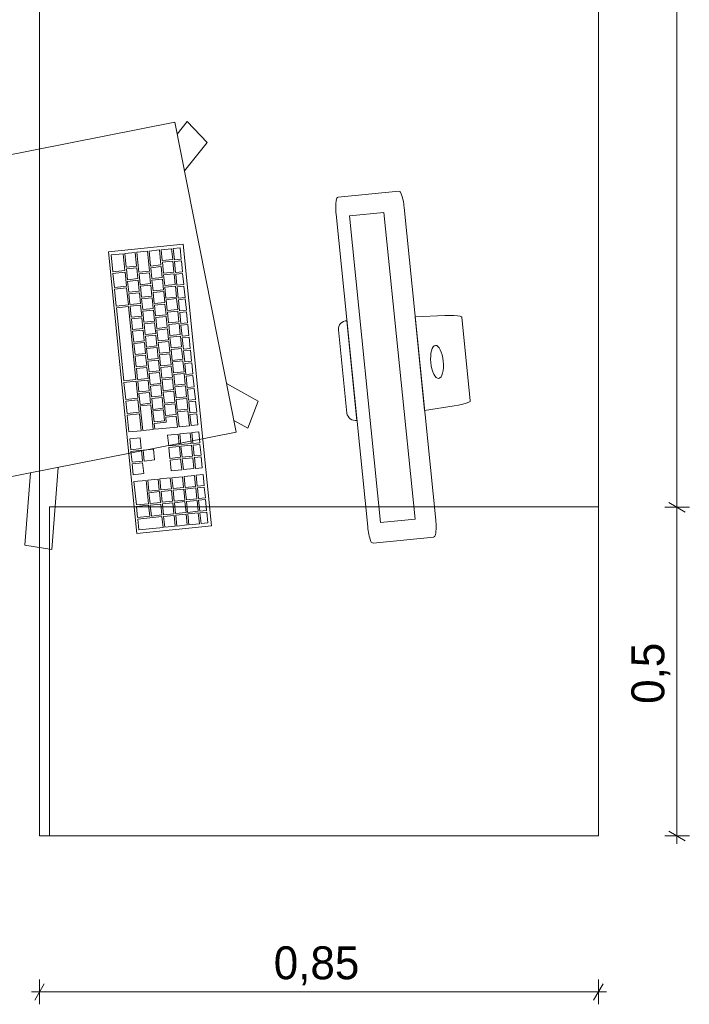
# Model space of a CAD drawing. Header units: millimetres. Extents: x -28277 to 305935, y -19284 to 4746.
# Tile 133 of 136: x 115657 to 116675, y -5308 to -3812. Entities that reach past the tile are written whole.
import ezdxf

# ---------------------------------------------------------------- set-up
doc = ezdxf.new("R2010")
doc.units = ezdxf.units.MM
doc.header["$MEASUREMENT"] = 0
doc.layers.add('06_COT_Detalls', color=7, linetype='Continuous')
doc.layers.add('Nuevo_09_EI_Mobiliari general', color=7, linetype='Continuous')
doc.layers.add('06_COT_Detalls_Pluma_Nº__1', color=7, linetype='Continuous', lineweight=5)
doc.layers.add('Nuevo_09_EI_Mobiliari general_Pluma_Nº__1', color=7, linetype='Continuous', lineweight=5)
doc.styles.add('Estilo_Generado_2', font='txt')
doc.dimstyles.new('Estilo_Generado__1', dxfattribs={"dimtxt": 50, "dimasz": 19, "dimexe": 0.18, "dimexo": 300, "dimgap": 0, "dimtad": 1, "dimlfac": 0.001, "dimzin": 0, "dimdsep": 46, "dimtxsty": 'Estilo_Generado_2', "dimblk": 'ARROWHEAD_2', "dimblk1": 'ARROWHEAD_2', "dimblk2": 'ARROWHEAD_2', "dimcen": 0.09, "dimclrd": 7, "dimclre": 7, "dimclrt": 7, "dimadec": 0, "dimazin": 0, "dimtfac": 1, "dimtdec": 4, "dimtmove": 0, "dimatfit": 3, "dimfxl": 0, "dimtolj": 1, "dimtzin": 0, "dimarcsym": 0})
doc.dimstyles.new('Estilo_Generado__2', dxfattribs={"dimtxt": 50, "dimasz": 19, "dimexe": 0.18, "dimexo": 300, "dimgap": 0, "dimtad": 1, "dimtih": 1, "dimtoh": 1, "dimlfac": 0.001, "dimzin": 0, "dimdsep": 46, "dimtxsty": 'Estilo_Generado_2', "dimblk": 'ARROWHEAD_2', "dimblk1": 'ARROWHEAD_2', "dimblk2": 'ARROWHEAD_2', "dimcen": 0.09, "dimclrd": 7, "dimclre": 7, "dimclrt": 7, "dimadec": 0, "dimazin": 0, "dimtfac": 1, "dimtdec": 4, "dimtmove": 0, "dimatfit": 3, "dimfxl": 0, "dimtolj": 1, "dimtzin": 0, "dimarcsym": 0})

# ---------------------------------------------------------------- blocks, each defined once
blk = doc.blocks.new('Silla Oficina 04 27')
at = {"layer": 'Nuevo_09_EI_Mobiliari general_Pluma_Nº__1', "color": 7, "linetype": 'Continuous', "lineweight": 5}
for p, q in [((335.5, 589.5), (335.5, 546.8)), ((335.5, 589.5), (379.5, 589.5)), ((379.5, 589.5), (379.5, 546.8)), ((597.6, 546.8), (117.3, 546.8)), ((117.3, 546.8), (117.3, 37.5)), ((117.3, 546.8), (117.3, 37.5)), ((597.6, 546.8), (597.6, 37.5)), ((597.6, 37.5), (597.6, 546.8)), ((597.6, 546.8), (597.6, 37.5)), ((117.3, 433.1), (597.6, 433.1)), ((-3.2, 347.1), (11.5, 386.1)), ((11.5, 386.1), (117.3, 356.4)), ((703.4, 386.1), (597.6, 356.4)), ((718.1, 347.1), (703.4, 386.1)), ((117.3, 313.2), (-3.2, 347.1)), ((597.6, 313.2), (718.1, 347.1)), ((117.3, 37.5), (597.6, 37.5)), ((119.9, 18.7), (135.6, 37.5)), ((157.3, -4.7), (192.7, 37.5)), ((557.7, -4.7), (522.2, 37.5)), ((595, 18.7), (579.3, 37.5)), ((119.9, 18.7), (157.3, -4.7)), ((595, 18.7), (557.7, -4.7))]:
    blk.add_line(p, q, dxfattribs=at)
blk = doc.blocks.new('*D193', base_point=(114496.2, -37.4))
at = {"layer": '06_COT_Detalls_Pluma_Nº__1', "color": 7, "linetype": 'Continuous', "lineweight": 5}
for p, q in [((115694.2, -5276.9), (115679.7, -5301.9)), ((115686.9, -5308.2), (115686.9, -5270.7)), ((116529.7, -5301.9), (116544.2, -5276.9)), ((116536.9, -5308.2), (116536.9, -5270.7)), ((115674.7, -5289.4), (115686.9, -5289.4)), ((115686.9, -5289.4), (116536.9, -5289.4)), ((116536.9, -5289.4), (116549.2, -5289.4))]:
    blk.add_line(p, q, dxfattribs=at)
at = {"layer": '06_COT_Detalls_Pluma_Nº__1', "color": 7, "lineweight": 5, "insert": (116043.2, -5279.4), "char_height": 50, "attachment_point": 7, "style": 'Estilo_Generado_2'}
blk.add_mtext('\\A1;{\\pql;\\fGotham Book|b0|i0|c0|p0;\\W1.000000;0,85}', dxfattribs=at)
blk = doc.blocks.new('ARROWHEAD_2')
at = {"color": 0, "linetype": 'Continuous', "lineweight": 0}
for p, q in [((0, 0), (-1, 0)), ((-0.378, -0.655), (0.378, 0.655))]:
    blk.add_line(p, q, dxfattribs=at)
blk = doc.blocks.new('*D194', base_point=(114496.2, -37.4))
at = {"layer": '06_COT_Detalls_Pluma_Nº__1', "color": 7, "linetype": 'Continuous', "lineweight": 5}
for p, q in [((116643.9, -4545.7), (116668.9, -4560.1)), ((116675.2, -4552.9), (116637.7, -4552.9)), ((116656.4, -5052.2), (116656.4, -4552.9)), ((116675.2, -5052.2), (116637.7, -5052.2)), ((116643.9, -5045), (116668.9, -5059.5)), ((116656.4, -5064.5), (116656.4, -5052.2))]:
    blk.add_line(p, q, dxfattribs=at)
at = {"layer": '06_COT_Detalls_Pluma_Nº__1', "color": 7, "lineweight": 5, "insert": (116646.4, -4851.6), "char_height": 50, "attachment_point": 7, "rotation": 90, "style": 'Estilo_Generado_2'}
blk.add_mtext('\\A1;{\\pql;\\fGotham Book|b0|i0|c0|p0;\\W1.000000;0,5}', dxfattribs=at)
blk = doc.blocks.new('*D195', base_point=(114496.2, -37.4))
at = {"layer": '06_COT_Detalls_Pluma_Nº__1', "color": 7, "linetype": 'Continuous', "lineweight": 5}
for p, q in [((116675.2, -2551.6), (116637.7, -2551.6)), ((116643.9, -2544.4), (116668.9, -2558.8)), ((116656.4, -4552.9), (116656.4, -2551.6)), ((116643.9, -4545.7), (116668.9, -4560.1)), ((116675.2, -4552.9), (116637.7, -4552.9))]:
    blk.add_line(p, q, dxfattribs=at)
at = {"layer": '06_COT_Detalls_Pluma_Nº__1', "color": 7, "lineweight": 5, "insert": (116646.4, -3571.9), "char_height": 50, "attachment_point": 7, "rotation": 90, "style": 'Estilo_Generado_2'}
blk.add_mtext('\\A1;{\\pql;\\fGotham Book|b0|i0|c0|p0;\\W1.000000;2}', dxfattribs=at)
blk = doc.blocks.new('Mesa Oficina Rect 27')
at = {"layer": 'Nuevo_09_EI_Mobiliari general_Pluma_Nº__1', "color": 7, "linetype": 'Continuous', "lineweight": 5}
for p, q in [((3000, 835), (2500, 835)), ((2500, 835), (2500, 0))]:
    blk.add_line(p, q, dxfattribs=at)
at = {"layer": 'Nuevo_09_EI_Mobiliari general_Pluma_Nº__1', "color": 7, "linetype": 'Continuous', "lineweight": 5, "flags": 128}
blk.add_lwpolyline([(0, 0), (3000, 0), (3000, 850), (0, 850)], close=True, dxfattribs=at)
blk = doc.blocks.new('iMac 27')
at = {"layer": 'Nuevo_09_EI_Mobiliari general_Pluma_Nº__1', "color": 7, "linetype": 'Continuous', "lineweight": 5}
for p, q in [((-264.1, 112.5), (-264.2, 19.6)), ((238.8, 118), (-238.8, 118)), ((264.1, 112.5), (264.2, 112.4)), ((264.2, 112.4), (264.2, 19.6)), ((234.2, 86.8), (-234.2, 86.8)), ((-234.2, 86.8), (-234.2, 34)), ((234.2, 34), (234.2, 86.8)), ((-234.2, 34), (234.2, 34)), ((-238.8, 14), (238.8, 14))]:
    blk.add_line(p, q, dxfattribs=at)
at = {"layer": 'Nuevo_09_EI_Mobiliari general_Pluma_Nº__1', "color": 7, "linetype": 'Continuous', "lineweight": 5, "flags": 128}
blk.add_lwpolyline([(63.7, 188.4), (-63.7, 188.4), (-64.7, 188.2), (-65.8, 186), (-66.8, 182), (-67.7, 176.6), (-68.5, 170.2), (-69, 163.2), (-71.4, 118), (71.4, 118), (69, 163.2), (68.5, 170.2), (67.7, 176.6), (66.8, 182), (65.8, 186), (64.7, 188.2)], close=True, dxfattribs=at)
blk.add_lwpolyline([(63.5, 0, 0.431428), (76.1, 13.9), (-76.1, 13.9, 0.443051), (-63.5, 0)], format="xyb", close=True, dxfattribs=at)
at = {"layer": 'Nuevo_09_EI_Mobiliari general_Pluma_Nº__1', "color": 7, "linetype": 'Continuous', "lineweight": 5}
for centre, radius, start, end in [((-260.1, 111.3), 4.13, 103.6734, 163.559), ((-241.2, 44), 74, 88.1122, 105.609), ((241.2, 44), 74, 74.391, 91.8878), ((260.1, 111.3), 4.13, 16.441, 76.3266), ((-260.1, 20.7), 4.16, 195.3476, 255.2331), ((-239.6, 101.6), 87.6, 255.716, 270.5484), ((241.2, 88.3), 74.3, 268.1194, 285.6162), ((260.1, 20.7), 4.16, 284.7669, 344.6524)]:
    blk.add_arc(centre, radius, start, end, dxfattribs=at)
blk.add_ellipse((0, 144.2), major_axis=(25.2, 0), ratio=0.377358, dxfattribs=at)
blk = doc.blocks.new('Teclado (Apple) 27')
at = {"layer": 'Nuevo_09_EI_Mobiliari general_Pluma_Nº__1', "color": 7, "linetype": 'Continuous', "lineweight": 5}
for p, q in [((5, 109), (22, 109)), ((5, 98.5), (5, 109)), ((22, 109), (22, 98.5)), ((24.5, 109), (41.5, 109)), ((24.5, 98.5), (24.5, 109)), ((41.5, 109), (41.5, 98.5)), ((44, 109), (61, 109)), ((44, 98.5), (44, 109)), ((61, 109), (61, 98.5)), ((63.5, 109), (80.5, 109)), ((63.5, 98.5), (63.5, 109)), ((80.5, 109), (80.5, 98.5)), ((83, 109), (100, 109)), ((83, 98.5), (83, 109)), ((100, 109), (100, 98.5)), ((102.5, 109), (119.5, 109)), ((102.5, 98.5), (102.5, 109)), ((119.5, 109), (119.5, 98.5)), ((122, 109), (139, 109)), ((122, 98.5), (122, 109)), ((139, 109), (139, 98.5)), ((141.5, 109), (158.5, 109)), ((141.5, 98.5), (141.5, 109)), ((158.5, 109), (158.5, 98.5)), ((161, 109), (178, 109)), ((161, 98.5), (161, 109)), ((178, 109), (178, 98.5)), ((180.5, 109), (197.5, 109)), ((180.5, 98.5), (180.5, 109)), ((197.5, 109), (197.5, 98.5)), ((200, 109), (217, 109)), ((200, 98.5), (200, 109)), ((217, 109), (217, 98.5)), ((219.5, 109), (236.5, 109)), ((219.5, 98.5), (219.5, 109)), ((236.5, 109), (236.5, 98.5)), ((239, 109), (255.9, 109)), ((239, 98.5), (239, 109)), ((255.9, 109), (255.9, 98.5)), ((258.4, 109), (275.4, 109)), ((258.4, 98.5), (258.4, 109)), ((275.4, 109), (275.4, 98.5)), ((302.6, 109), (286.1, 109)), ((286.1, 109), (286.1, 98.5)), ((302.6, 98.5), (302.6, 109)), ((321.7, 109), (305.1, 109)), ((305.1, 109), (305.1, 98.5)), ((321.7, 98.5), (321.7, 109)), ((340.7, 109), (324.2, 109)), ((324.2, 109), (324.2, 98.5)), ((340.7, 98.5), (340.7, 109)), ((367.9, 109), (351.3, 109)), ((351.3, 109), (351.3, 98.5)), ((367.9, 98.5), (367.9, 109)), ((386.9, 109), (370.4, 109)), ((370.4, 109), (370.4, 98.5)), ((386.9, 98.5), (386.9, 109)), ((406, 109), (389.4, 109)), ((389.4, 109), (389.4, 98.5)), ((406, 98.5), (406, 109)), ((425, 109), (408.5, 109)), ((408.5, 109), (408.5, 98.5)), ((425, 98.5), (425, 109)), ((22, 98.5), (5, 98.5)), ((21.5, 96), (5, 96)), ((5, 96), (5, 80)), ((21.5, 80), (21.5, 96)), ((40.6, 96), (24, 96)), ((24, 96), (24, 80)), ((41.5, 98.5), (24.5, 98.5)), ((40.6, 80), (40.6, 96)), ((59.6, 96), (43.1, 96)), ((43.1, 96), (43.1, 80)), ((61, 98.5), (44, 98.5)), ((59.6, 80), (59.6, 96)), ((78.7, 96), (62.1, 96)), ((62.1, 96), (62.1, 80)), ((80.5, 98.5), (63.5, 98.5)), ((78.7, 80), (78.7, 96)), ((97.7, 96), (81.2, 96)), ((81.2, 96), (81.2, 80)), ((100, 98.5), (83, 98.5)), ((97.7, 80), (97.7, 96)), ((116.7, 96), (100.2, 96)), ((100.2, 96), (100.2, 80)), ((119.5, 98.5), (102.5, 98.5)), ((116.7, 80), (116.7, 96)), ((135.8, 96), (119.2, 96)), ((119.2, 96), (119.2, 80)), ((139, 98.5), (122, 98.5)), ((135.8, 80), (135.8, 96)), ((154.8, 96), (138.3, 96)), ((138.3, 96), (138.3, 80)), ((158.5, 98.5), (141.5, 98.5)), ((154.8, 80), (154.8, 96)), ((173.8, 96), (157.3, 96)), ((157.3, 96), (157.3, 80)), ((178, 98.5), (161, 98.5)), ((173.8, 80), (173.8, 96)), ((192.9, 96), (176.3, 96)), ((176.3, 96), (176.3, 80)), ((197.5, 98.5), (180.5, 98.5)), ((192.9, 80), (192.9, 96)), ((211.9, 96), (195.4, 96)), ((195.4, 96), (195.4, 80)), ((217, 98.5), (200, 98.5)), ((211.9, 80), (211.9, 96)), ((231, 96), (214.4, 96)), ((214.4, 96), (214.4, 80)), ((236.5, 98.5), (219.5, 98.5)), ((231, 80), (231, 96)), ((250, 96), (233.5, 96)), ((233.5, 96), (233.5, 80)), ((255.9, 98.5), (239, 98.5)), ((250, 80), (250, 96)), ((275.4, 96), (252.5, 96)), ((252.5, 96), (252.5, 80)), ((275.4, 96), (252.5, 96)), ((252.5, 96), (252.5, 80)), ((275.4, 96), (252.5, 96)), ((252.5, 96), (252.5, 80)), ((275.4, 96), (252.5, 96)), ((252.5, 96), (252.5, 80)), ((275.4, 96), (252.5, 96)), ((252.5, 96), (252.5, 80)), ((275.4, 96), (252.5, 96)), ((252.5, 96), (252.5, 80)), ((275.4, 96), (252.5, 96)), ((252.5, 96), (252.5, 80)), ((275.4, 96), (252.5, 96)), ((252.5, 96), (252.5, 80)), ((275.4, 96), (252.5, 96)), ((252.5, 96), (252.5, 80)), ((275.4, 96), (252.5, 96)), ((252.5, 96), (252.5, 80)), ((275.4, 96), (252.5, 96)), ((252.5, 96), (252.5, 80)), ((275.4, 96), (252.5, 96)), ((252.5, 96), (252.5, 80)), ((275.4, 96), (252.5, 96)), ((252.5, 96), (252.5, 80)), ((275.4, 98.5), (258.4, 98.5)), ((275.4, 80), (275.4, 96)), ((275.4, 80), (275.4, 96)), ((275.4, 80), (275.4, 96)), ((275.4, 80), (275.4, 96)), ((275.4, 80), (275.4, 96)), ((275.4, 80), (275.4, 96)), ((275.4, 80), (275.4, 96)), ((275.4, 80), (275.4, 96)), ((275.4, 80), (275.4, 96)), ((275.4, 80), (275.4, 96)), ((275.4, 80), (275.4, 96)), ((275.4, 80), (275.4, 96)), ((275.4, 80), (275.4, 96)), ((286.1, 98.5), (302.6, 98.5)), ((302.6, 96), (286.1, 96)), ((286.1, 96), (286.1, 80)), ((302.6, 80), (302.6, 96)), ((305.1, 98.5), (321.7, 98.5)), ((321.7, 96), (305.1, 96)), ((305.1, 96), (305.1, 80)), ((321.7, 80), (321.7, 96)), ((324.2, 98.5), (340.7, 98.5)), ((340.7, 96), (324.2, 96)), ((324.2, 96), (324.2, 80)), ((340.7, 80), (340.7, 96)), ((351.3, 98.5), (367.9, 98.5)), ((367.9, 96), (351.3, 96)), ((351.3, 96), (351.3, 80)), ((367.9, 80), (367.9, 96)), ((370.4, 98.5), (386.9, 98.5)), ((386.9, 96), (370.4, 96)), ((370.4, 96), (370.4, 80)), ((386.9, 80), (386.9, 96)), ((389.4, 98.5), (406, 98.5)), ((406, 96), (389.4, 96)), ((389.4, 96), (389.4, 80)), ((406, 80), (406, 96)), ((408.5, 98.5), (425, 98.5)), ((425, 96), (408.5, 96)), ((408.5, 96), (408.5, 80)), ((425, 80), (425, 96)), ((5, 80), (21.5, 80)), ((27.9, 77.5), (5, 77.5)), ((5, 77.5), (5, 61.5)), ((27.9, 77.5), (5, 77.5)), ((5, 77.5), (5, 61.5)), ((27.9, 77.5), (5, 77.5)), ((5, 77.5), (5, 61.5)), ((27.9, 77.5), (5, 77.5)), ((5, 77.5), (5, 61.5)), ((27.9, 77.5), (5, 77.5)), ((5, 77.5), (5, 61.5)), ((27.9, 77.5), (5, 77.5)), ((5, 77.5), (5, 61.5)), ((27.9, 77.5), (5, 77.5)), ((5, 77.5), (5, 61.5)), ((27.9, 77.5), (5, 77.5)), ((5, 77.5), (5, 61.5)), ((27.9, 77.5), (5, 77.5)), ((5, 77.5), (5, 61.5)), ((27.9, 77.5), (5, 77.5)), ((5, 77.5), (5, 61.5)), ((27.9, 77.5), (5, 77.5)), ((5, 77.5), (5, 61.5)), ((27.9, 77.5), (5, 77.5)), ((5, 77.5), (5, 61.5)), ((27.9, 77.5), (5, 77.5)), ((5, 77.5), (5, 61.5)), ((24, 80), (40.6, 80)), ((27.9, 61.5), (27.9, 77.5)), ((27.9, 61.5), (27.9, 77.5)), ((27.9, 61.5), (27.9, 77.5)), ((27.9, 61.5), (27.9, 77.5)), ((27.9, 61.5), (27.9, 77.5)), ((27.9, 61.5), (27.9, 77.5)), ((27.9, 61.5), (27.9, 77.5)), ((27.9, 61.5), (27.9, 77.5)), ((27.9, 61.5), (27.9, 77.5)), ((27.9, 61.5), (27.9, 77.5)), ((27.9, 61.5), (27.9, 77.5)), ((27.9, 61.5), (27.9, 77.5)), ((27.9, 61.5), (27.9, 77.5)), ((47, 77.5), (30.4, 77.5)), ((30.4, 77.5), (30.4, 61.5)), ((43.1, 80), (59.6, 80)), ((47, 61.5), (47, 77.5)), ((66, 77.5), (49.5, 77.5)), ((49.5, 77.5), (49.5, 61.5)), ((62.1, 80), (78.7, 80)), ((66, 61.5), (66, 77.5)), ((85.1, 77.5), (68.5, 77.5)), ((68.5, 77.5), (68.5, 61.5)), ((81.2, 80), (97.7, 80)), ((85.1, 61.5), (85.1, 77.5)), ((104.1, 77.5), (87.6, 77.5)), ((87.6, 77.5), (87.6, 61.5)), ((100.2, 80), (116.7, 80)), ((104.1, 61.5), (104.1, 77.5)), ((123.1, 77.5), (106.6, 77.5)), ((106.6, 77.5), (106.6, 61.5)), ((119.2, 80), (135.8, 80)), ((123.1, 61.5), (123.1, 77.5)), ((142.2, 77.5), (125.6, 77.5)), ((125.6, 77.5), (125.6, 61.5)), ((138.3, 80), (154.8, 80)), ((142.2, 61.5), (142.2, 77.5)), ((161.2, 77.5), (144.7, 77.5)), ((144.7, 77.5), (144.7, 61.5)), ((157.3, 80), (173.8, 80)), ((161.2, 61.5), (161.2, 77.5)), ((180.3, 77.5), (163.7, 77.5)), ((163.7, 77.5), (163.7, 61.5)), ((176.3, 80), (192.9, 80)), ((180.3, 61.5), (180.3, 77.5)), ((199.3, 77.5), (182.8, 77.5)), ((182.8, 77.5), (182.8, 61.5)), ((195.4, 80), (211.9, 80)), ((199.3, 61.5), (199.3, 77.5)), ((218.3, 77.5), (201.8, 77.5)), ((201.8, 77.5), (201.8, 61.5)), ((214.4, 80), (231, 80)), ((218.3, 61.5), (218.3, 77.5)), ((237.4, 77.5), (220.8, 77.5)), ((220.8, 77.5), (220.8, 61.5)), ((233.5, 80), (250, 80)), ((237.4, 61.5), (237.4, 77.5)), ((256.4, 77.5), (239.9, 77.5)), ((239.9, 77.5), (239.9, 61.5)), ((252.5, 80), (275.4, 80)), ((252.5, 80), (275.4, 80)), ((252.5, 80), (275.4, 80)), ((252.5, 80), (275.4, 80)), ((252.5, 80), (275.4, 80)), ((252.5, 80), (275.4, 80)), ((252.5, 80), (275.4, 80)), ((252.5, 80), (275.4, 80)), ((252.5, 80), (275.4, 80)), ((252.5, 80), (275.4, 80)), ((252.5, 80), (275.4, 80)), ((252.5, 80), (275.4, 80)), ((252.5, 80), (275.4, 80)), ((256.4, 61.5), (256.4, 77.5)), ((275.4, 77.5), (258.9, 77.5)), ((258.9, 77.5), (258.9, 61.5)), ((275.4, 43), (275.4, 77.5)), ((286.1, 80), (302.6, 80)), ((302.6, 77.5), (286.1, 77.5)), ((286.1, 77.5), (286.1, 61.5)), ((302.6, 61.5), (302.6, 77.5)), ((305.1, 80), (321.7, 80)), ((321.7, 77.5), (305.1, 77.5)), ((305.1, 77.5), (305.1, 61.5)), ((321.7, 61.5), (321.7, 77.5)), ((324.2, 80), (340.7, 80)), ((340.7, 77.5), (324.2, 77.5)), ((324.2, 77.5), (324.2, 61.5)), ((340.7, 61.5), (340.7, 77.5)), ((351.3, 80), (367.9, 80)), ((367.9, 77.5), (351.3, 77.5)), ((351.3, 77.5), (351.3, 61.5)), ((367.9, 61.5), (367.9, 77.5)), ((370.4, 80), (386.9, 80)), ((386.9, 77.5), (370.4, 77.5)), ((370.4, 77.5), (370.4, 61.5)), ((386.9, 61.5), (386.9, 77.5)), ((389.4, 80), (406, 80)), ((406, 77.5), (389.4, 77.5)), ((389.4, 77.5), (389.4, 61.5)), ((406, 61.5), (406, 77.5)), ((408.5, 80), (425, 80)), ((425, 77.5), (408.5, 77.5)), ((408.5, 77.5), (408.5, 61.5)), ((425, 61.5), (425, 77.5)), ((5, 61.5), (27.9, 61.5)), ((5, 61.5), (27.9, 61.5)), ((5, 61.5), (27.9, 61.5)), ((5, 61.5), (27.9, 61.5)), ((5, 61.5), (27.9, 61.5)), ((5, 61.5), (27.9, 61.5)), ((5, 61.5), (27.9, 61.5)), ((5, 61.5), (27.9, 61.5)), ((5, 61.5), (27.9, 61.5)), ((5, 61.5), (27.9, 61.5)), ((5, 61.5), (27.9, 61.5)), ((5, 61.5), (27.9, 61.5)), ((5, 61.5), (27.9, 61.5)), ((30.4, 61.5), (47, 61.5)), ((49.5, 61.5), (66, 61.5)), ((68.5, 61.5), (85.1, 61.5)), ((87.6, 61.5), (104.1, 61.5)), ((106.6, 61.5), (123.1, 61.5)), ((125.6, 61.5), (142.2, 61.5)), ((144.7, 61.5), (161.2, 61.5)), ((163.7, 61.5), (180.3, 61.5)), ((182.8, 61.5), (199.3, 61.5)), ((201.8, 61.5), (218.3, 61.5)), ((220.8, 61.5), (237.4, 61.5)), ((239.9, 61.5), (256.4, 61.5)), ((258.9, 61.5), (266.5, 61.5)), ((266.5, 61.5), (266.5, 43)), ((286.1, 61.5), (302.6, 61.5)), ((305.1, 61.5), (321.7, 61.5)), ((324.2, 61.5), (340.7, 61.5)), ((351.3, 61.5), (367.9, 61.5)), ((370.4, 61.5), (386.9, 61.5)), ((389.4, 61.5), (406, 61.5)), ((408.5, 61.5), (425, 61.5)), ((35.5, 59), (5, 59)), ((5, 59), (5, 43)), ((35.5, 43), (35.5, 59)), ((54.5, 59), (38, 59)), ((38, 59), (38, 43)), ((54.5, 43), (54.5, 59)), ((73.6, 59), (57, 59)), ((57, 59), (57, 43)), ((73.6, 43), (73.6, 59)), ((92.6, 59), (76.1, 59)), ((76.1, 59), (76.1, 43)), ((92.6, 43), (92.6, 59)), ((111.7, 59), (95.1, 59)), ((95.1, 59), (95.1, 43)), ((111.7, 43), (111.7, 59)), ((130.7, 59), (114.2, 59)), ((114.2, 59), (114.2, 43)), ((130.7, 43), (130.7, 59)), ((149.7, 59), (133.2, 59)), ((133.2, 59), (133.2, 43)), ((149.7, 43), (149.7, 59)), ((168.8, 59), (152.2, 59)), ((152.2, 59), (152.2, 43)), ((168.8, 43), (168.8, 59)), ((187.8, 59), (171.3, 59)), ((171.3, 59), (171.3, 43)), ((187.8, 43), (187.8, 59)), ((206.8, 59), (190.3, 59)), ((190.3, 59), (190.3, 43)), ((206.8, 43), (206.8, 59)), ((225.9, 59), (209.3, 59)), ((209.3, 59), (209.3, 43)), ((225.9, 43), (225.9, 59)), ((244.9, 59), (228.4, 59)), ((228.4, 59), (228.4, 43)), ((244.9, 43), (244.9, 59)), ((264, 59), (247.4, 59)), ((247.4, 59), (247.4, 43)), ((264, 43), (264, 59)), ((367.9, 59), (351.3, 59)), ((351.3, 59), (351.3, 43)), ((367.9, 43), (367.9, 59)), ((386.9, 59), (370.4, 59)), ((370.4, 59), (370.4, 43)), ((386.9, 43), (386.9, 59)), ((406, 59), (389.4, 59)), ((389.4, 59), (389.4, 43)), ((406, 43), (406, 59)), ((425, 59), (408.5, 59)), ((408.5, 59), (408.5, 43)), ((425, 43), (425, 59)), ((5, 43), (35.5, 43)), ((26, 40.5), (5, 40.5)), ((5, 40.5), (5, 24.5)), ((26, 24.5), (26, 40.5)), ((45, 40.5), (28.5, 40.5)), ((28.5, 40.5), (28.5, 24.5)), ((38, 43), (54.5, 43)), ((45, 24.5), (45, 40.5)), ((64.1, 40.5), (47.5, 40.5)), ((47.5, 40.5), (47.5, 24.5)), ((57, 43), (73.6, 43)), ((64.1, 24.5), (64.1, 40.5)), ((83.1, 40.5), (66.6, 40.5)), ((66.6, 40.5), (66.6, 24.5)), ((76.1, 43), (92.6, 43)), ((83.1, 24.5), (83.1, 40.5)), ((102.2, 40.5), (85.6, 40.5)), ((85.6, 40.5), (85.6, 24.5)), ((95.1, 43), (111.7, 43)), ((102.2, 24.5), (102.2, 40.5)), ((121.2, 40.5), (104.7, 40.5)), ((104.7, 40.5), (104.7, 24.5)), ((114.2, 43), (130.7, 43)), ((121.2, 24.5), (121.2, 40.5)), ((140.2, 40.5), (123.7, 40.5)), ((123.7, 40.5), (123.7, 24.5)), ((133.2, 43), (149.7, 43)), ((140.2, 24.5), (140.2, 40.5)), ((159.3, 40.5), (142.7, 40.5)), ((142.7, 40.5), (142.7, 24.5)), ((152.2, 43), (168.8, 43)), ((159.3, 24.5), (159.3, 40.5)), ((178.3, 40.5), (161.8, 40.5)), ((161.8, 40.5), (161.8, 24.5)), ((171.3, 43), (187.8, 43)), ((178.3, 24.5), (178.3, 40.5)), ((197.4, 40.5), (180.8, 40.5)), ((180.8, 40.5), (180.8, 24.5)), ((190.3, 43), (206.8, 43)), ((197.4, 24.5), (197.4, 40.5)), ((216.4, 40.5), (199.9, 40.5)), ((199.9, 40.5), (199.9, 24.5)), ((209.3, 43), (225.9, 43)), ((216.4, 24.5), (216.4, 40.5)), ((235.4, 40.5), (218.9, 40.5)), ((218.9, 40.5), (218.9, 24.5)), ((228.4, 43), (244.9, 43)), ((235.4, 24.5), (235.4, 40.5)), ((275.4, 40.5), (237.9, 40.5)), ((237.9, 40.5), (237.9, 24.5)), ((247.4, 43), (264, 43)), ((266.5, 43), (275.4, 43)), ((275.4, 24.5), (275.4, 40.5)), ((321.7, 38), (305.1, 38)), ((305.1, 38), (305.1, 22)), ((321.7, 22), (321.7, 38)), ((351.3, 43), (367.9, 43)), ((367.9, 40.5), (351.3, 40.5)), ((351.3, 40.5), (351.3, 24.5)), ((367.9, 24.5), (367.9, 40.5)), ((370.4, 43), (386.9, 43)), ((386.9, 40.5), (370.4, 40.5)), ((370.4, 40.5), (370.4, 24.5)), ((386.9, 24.5), (386.9, 40.5)), ((389.4, 43), (406, 43)), ((406, 40.5), (389.4, 40.5)), ((389.4, 40.5), (389.4, 24.5)), ((406, 24.5), (406, 40.5)), ((408.5, 43), (425, 43)), ((425, 40.5), (408.5, 40.5)), ((408.5, 40.5), (408.5, 3.5)), ((425, 3.5), (425, 40.5)), ((5, 24.5), (26, 24.5)), ((30.8, 22), (5, 22)), ((5, 22), (5, 3.5)), ((28.5, 24.5), (45, 24.5)), ((30.8, 3.5), (30.8, 22)), ((54.8, 22), (33.3, 22)), ((33.3, 22), (33.3, 3.5)), ((47.5, 24.5), (64.1, 24.5)), ((54.8, 3.5), (54.8, 22)), ((83.1, 22), (57.3, 22)), ((57.3, 22), (57.3, 3.5)), ((66.6, 24.5), (83.1, 24.5)), ((83.1, 3.5), (83.1, 22)), ((85.6, 24.5), (102.2, 24.5)), ((197.4, 22), (85.6, 22)), ((85.6, 22), (85.6, 3.5)), ((104.7, 24.5), (121.2, 24.5)), ((123.7, 24.5), (140.2, 24.5)), ((142.7, 24.5), (159.3, 24.5)), ((161.8, 24.5), (178.3, 24.5)), ((180.8, 24.5), (197.4, 24.5)), ((197.4, 3.5), (197.4, 22)), ((199.9, 24.5), (216.4, 24.5)), ((225.7, 22), (199.9, 22)), ((199.9, 22), (199.9, 3.5)), ((218.9, 24.5), (235.4, 24.5)), ((225.7, 3.5), (225.7, 22)), ((247.1, 22), (228.2, 22)), ((228.2, 22), (228.2, 3.5)), ((237.9, 24.5), (275.4, 24.5)), ((247.1, 3.5), (247.1, 22)), ((275.4, 22), (249.6, 22)), ((249.6, 22), (249.6, 3.5)), ((275.4, 3.5), (275.4, 22)), ((302.6, 19.5), (286.1, 19.5)), ((286.1, 19.5), (286.1, 3.5)), ((302.6, 3.5), (302.6, 19.5)), ((305.1, 22), (321.7, 22)), ((321.7, 19.5), (305.1, 19.5)), ((305.1, 19.5), (305.1, 3.5)), ((321.7, 3.5), (321.7, 19.5)), ((340.7, 19.5), (324.2, 19.5)), ((324.2, 19.5), (324.2, 3.5)), ((340.7, 3.5), (340.7, 19.5)), ((351.3, 24.5), (367.9, 24.5)), ((386.9, 22), (351.3, 22)), ((351.3, 22), (351.3, 3.5)), ((370.4, 24.5), (386.9, 24.5)), ((386.9, 3.5), (386.9, 22)), ((389.4, 24.5), (406, 24.5)), ((406, 22), (389.4, 22)), ((389.4, 22), (389.4, 3.5)), ((406, 3.5), (406, 22)), ((5, 3.5), (30.8, 3.5)), ((33.3, 3.5), (54.8, 3.5)), ((57.3, 3.5), (83.1, 3.5)), ((85.6, 3.5), (197.4, 3.5)), ((199.9, 3.5), (225.7, 3.5)), ((228.2, 3.5), (247.1, 3.5)), ((249.6, 3.5), (275.4, 3.5)), ((286.1, 3.5), (302.6, 3.5)), ((305.1, 3.5), (321.7, 3.5)), ((324.2, 3.5), (340.7, 3.5)), ((351.3, 3.5), (386.9, 3.5)), ((389.4, 3.5), (406, 3.5)), ((408.5, 3.5), (425, 3.5))]:
    blk.add_line(p, q, dxfattribs=at)
at = {"layer": 'Nuevo_09_EI_Mobiliari general_Pluma_Nº__1', "color": 7, "linetype": 'Continuous', "lineweight": 5, "flags": 128}
blk.add_lwpolyline([(0, 114), (0, 0), (430, 0), (430, 114)], close=True, dxfattribs=at)

msp = doc.modelspace()

# ---------------------------------------------------------------- block references
at = {"layer": 'Nuevo_09_EI_Mobiliari general', "color": 7, "linetype": 'Continuous', "lineweight": 5, "zscale": 1000, "rotation": 275.7793249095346}
msp.add_blockref('iMac 27', (116148.078, -4346.471), dxfattribs=at)
at = {"layer": 'Nuevo_09_EI_Mobiliari general', "color": 252, "linetype": 'Continuous', "lineweight": 5, "zscale": 1000, "rotation": 275.7793249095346}
msp.add_blockref('Teclado (Apple) 27', (115791.812, -4164.643), dxfattribs=at)
at = {"layer": 'Nuevo_09_EI_Mobiliari general_Pluma_Nº__1', "color": 7, "linetype": 'Continuous', "lineweight": 5, "xscale": -1, "zscale": 1000, "rotation": 90}
msp.add_blockref('Mesa Oficina Rect 27', (116536.94, -2052.25), dxfattribs=at)
at = {"layer": 'Nuevo_09_EI_Mobiliari general_Pluma_Nº__1', "color": 7, "linetype": 'Continuous', "lineweight": 5, "zscale": 1000, "rotation": 101.1845296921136}
msp.add_blockref('Silla Oficina 04 27', (116045.45, -4546.548), dxfattribs=at)

# ---------------------------------------------------------------- dimensions: what is measured, and where the dimension line sits
at = {"layer": '06_COT_Detalls', "color": 7, "linetype": 'Continuous', "lineweight": 5}
for base, p1, p2, picture, middle in [((116656.423, -2551.627), (116536.94, -4552.882), (116536.94, -2551.627), '*D195', (116621.423, -3552.858)), ((116656.423, -4552.882), (116536.94, -5052.25), (116536.94, -4552.882), '*D194', (116621.423, -4805.927))]:
    dim = msp.add_linear_dim(base=base, p1=p1, p2=p2, angle=90, dimstyle='Estilo_Generado__1', dxfattribs=at)
    dim.commit()
    dim.dimension.update_dxf_attribs({"geometry": picture, "text_midpoint": middle, "dimtype": 160, "text_rotation": 90})
dim = msp.add_linear_dim(base=(116536.94, -5289.437), p1=(115686.94, -5052.25), p2=(116536.94, -5052.25), dimstyle='Estilo_Generado__2', dxfattribs=at)
dim.commit()
dim.dimension.update_dxf_attribs({"geometry": '*D193', "text_midpoint": (116107.976, -5254.437), "dimtype": 160})

doc.saveas('drawing.dxf')
